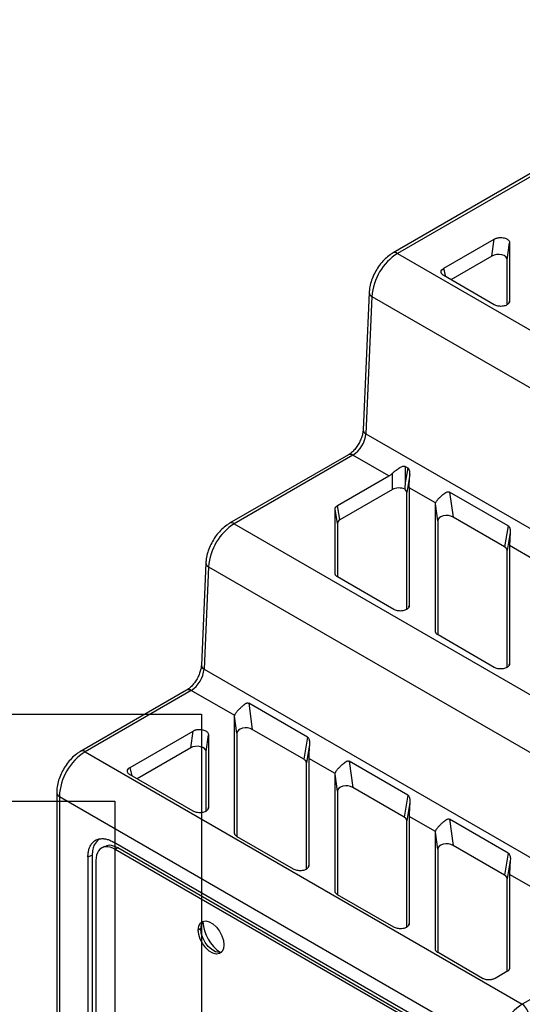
# Model space of a CAD drawing. Header units: millimetres. Extents: x 0 to 271, y 0 to 200.
# Tile 7 of 8: x 200 to 227, y 146 to 200. Entities that reach past the tile are written whole.
import ezdxf

# ---------------------------------------------------------------- set-up
doc = ezdxf.new("R2010")
doc.units = ezdxf.units.MM
doc.layers.add('TEXT', color=140, linetype='Continuous', lineweight=25)

msp = doc.modelspace()

# ---------------------------------------------------------------- linework, layer by layer
for p, q in [((242.293, 200.103), (220.089, 187.285)), ((242.543, 200.078), (220.339, 187.26)), ((222.882, 186.442), (225.655, 188.043)), ((225.526, 187.114), (225.655, 188.043)), ((226.371, 186.912), (226.5, 187.841)), ((226.5, 187.841), (226.5, 184.64)), ((220.339, 187.26), (244.38, 173.381)), ((225.526, 187.114), (223.272, 185.813)), ((226.371, 184.442), (226.371, 186.912)), ((222.997, 185.972), (222.882, 186.442)), ((225.655, 184.438), (222.882, 186.038)), ((218.78, 185.102), (218.446, 177.554)), ((218.926, 184.897), (218.593, 177.35)), ((218.926, 184.897), (242.968, 171.018)), ((226.484, 184.569), (226.5, 184.64)), ((218.593, 177.35), (242.634, 163.471)), ((217.637, 176.193), (211.108, 172.425)), ((217.886, 176.168), (211.358, 172.4)), ((219.866, 175.025), (217.886, 176.168)), ((220.761, 175.553), (220.898, 175.474)), ((220.761, 175.553), (220.761, 174.648)), ((220.898, 175.474), (220.761, 174.648)), ((217.045, 173.397), (219.866, 175.025)), ((220.061, 174.283), (220.061, 175.175)), ((221.015, 175.104), (220.851, 174.113)), ((220.061, 174.283), (217.174, 172.617)), ((220.98, 174.383), (220.98, 167.896)), ((222.429, 173.546), (220.98, 174.383)), ((220.851, 167.698), (220.851, 174.113)), ((226.418, 172.288), (223.202, 174.144)), ((223.202, 174.144), (223.394, 172.763)), ((216.9, 169.68), (216.9, 173.195)), ((217.029, 172.415), (216.9, 173.195)), ((217.174, 172.617), (217.045, 173.397)), ((222.42, 166.493), (222.42, 173.49)), ((222.549, 172.561), (222.42, 173.49)), ((226.226, 171.128), (223.394, 172.763)), ((211.358, 172.4), (235.4, 158.521)), ((217.029, 172.415), (217.029, 169.492)), ((222.549, 172.561), (222.549, 166.305)), ((226.418, 172.288), (226.226, 171.128)), ((226.535, 171.918), (226.371, 170.926)), ((226.5, 171.196), (226.5, 164.71)), ((227.949, 170.359), (226.5, 171.196)), ((226.371, 164.512), (226.371, 170.926)), ((209.8, 170.241), (209.551, 164.621)), ((209.946, 170.037), (209.698, 164.417)), ((209.946, 170.037), (233.988, 156.158)), ((220.135, 167.694), (217.045, 169.478)), ((220.964, 167.826), (220.98, 167.896)), ((225.655, 164.508), (222.565, 166.291)), ((226.484, 164.639), (226.5, 164.71)), ((209.698, 164.417), (233.739, 150.538)), ((208.741, 163.26), (202.907, 159.892)), ((208.991, 163.235), (203.157, 159.868)), ((211.383, 161.855), (208.991, 163.235)), ((215.386, 160.67), (212.154, 162.536)), ((212.154, 162.536), (212.354, 161.092)), ((211.38, 155.402), (211.38, 161.819)), ((211.509, 160.89), (211.38, 161.819)), ((205.629, 159.008), (209.095, 161.009)), ((208.966, 160.08), (209.095, 161.009)), ((209.811, 159.878), (209.94, 160.807)), ((209.94, 160.807), (209.94, 156.805)), ((211.509, 160.89), (211.509, 155.214)), ((215.186, 159.458), (212.354, 161.092)), ((215.386, 160.67), (215.186, 159.458)), ((215.499, 160.273), (215.331, 159.256)), ((203.157, 159.868), (227.199, 145.989)), ((208.966, 160.08), (206.019, 158.379)), ((209.811, 156.608), (209.811, 159.878)), ((215.331, 153.421), (215.331, 159.256)), ((215.46, 159.501), (215.46, 153.619)), ((216.904, 158.668), (215.46, 159.501)), ((220.906, 157.483), (217.674, 159.35)), ((217.674, 159.35), (217.875, 157.906)), ((205.743, 158.538), (205.629, 159.008)), ((209.095, 156.603), (205.629, 158.604)), ((216.9, 152.216), (216.9, 158.633)), ((217.029, 157.704), (216.9, 158.633)), ((201.597, 157.622), (201.597, 124.389)), ((217.029, 157.704), (217.029, 152.027)), ((220.706, 156.271), (217.875, 157.906)), ((220.906, 157.483), (220.706, 156.271)), ((201.743, 157.418), (225.785, 143.539)), ((201.743, 157.418), (201.743, 124.185)), ((221.019, 157.087), (220.851, 156.069)), ((209.924, 156.735), (209.94, 156.805)), ((220.851, 150.234), (220.851, 156.069)), ((220.98, 156.315), (220.98, 150.432)), ((222.424, 155.481), (220.98, 156.315)), ((226.426, 154.297), (223.194, 156.163)), ((223.194, 156.163), (223.394, 154.719)), ((222.42, 149.029), (222.42, 155.446)), ((222.549, 154.517), (222.42, 155.446)), ((222.804, 144.465), (204.725, 154.902)), ((214.615, 153.417), (211.525, 155.2)), ((204.226, 154.669), (204.049, 154.567)), ((204.955, 154.584), (204.814, 154.502)), ((222.856, 144.087), (204.814, 154.502)), ((222.997, 144.168), (204.955, 154.584)), ((222.549, 154.517), (222.549, 148.841)), ((226.226, 153.084), (223.394, 154.719)), ((226.426, 154.297), (226.226, 153.084)), ((203.316, 154.088), (203.546, 154.179)), ((203.316, 154.088), (203.316, 125.699)), ((203.546, 154.179), (203.546, 125.832)), ((203.758, 153.893), (203.758, 125.546)), ((226.539, 153.9), (226.371, 152.882)), ((215.444, 153.548), (215.46, 153.619)), ((226.371, 147.801), (226.371, 152.882)), ((226.5, 153.128), (226.5, 147.989)), ((227.944, 152.295), (226.5, 153.128)), ((220.135, 150.23), (217.045, 152.014)), ((209.521, 150.152), (209.38, 150.07)), ((220.964, 150.362), (220.98, 150.432)), ((233.033, 149.356), (227.199, 145.989)), ((225.01, 147.415), (222.565, 148.827)), ((226.355, 147.787), (225.711, 147.415))]:
    msp.add_line(p, q)
at = {"color": 7, "linetype": 'Continuous'}
for p, q in [((0.002, 161.927), (209.552, 161.927)), ((209.552, 161.927), (209.552, 0.002))]:
    msp.add_line(p, q, dxfattribs=at)
at = {"flags": 128}
for points in [[(209.38, 150.07), (209.409, 150.283), (209.492, 150.447), (209.624, 150.546), (209.793, 150.574), (209.986, 150.528), (210.188, 150.412), (210.381, 150.235), (210.55, 150.011), (210.682, 149.76), (210.766, 149.5), (210.794, 149.253)], [(210.794, 149.253), (210.766, 149.04), (210.682, 148.877), (210.55, 148.777), (210.381, 148.749), (210.188, 148.795), (209.986, 148.912), (209.793, 149.088), (209.624, 149.312), (209.492, 149.564), (209.409, 149.823), (209.38, 150.07)], [(210.653, 148.845), (210.522, 148.831), (210.329, 148.877), (210.128, 148.993), (209.935, 149.17), (209.765, 149.394), (209.634, 149.645), (209.55, 149.905), (209.521, 150.152)]]:
    msp.add_lwpolyline(points, dxfattribs=at)
for centre, radius, start, end in [((222.013, 184.656), 3.096, 122.7341, 175.5335), ((220.194, 187.069), 0.24, 52.7462, 115.9605), ((219.012, 185.113), 0.232, 182.8295, 248.3795), ((218.678, 177.566), 0.232, 182.8203, 248.3806), ((217.05, 177.47), 1.548, 302.7341, 355.5335), ((217.74, 175.964), 0.251, 54.3824, 114.3071), ((213.032, 169.796), 3.096, 122.7341, 175.5335), ((211.213, 172.209), 0.24, 52.7462, 115.9605), ((210.032, 170.253), 0.232, 182.8295, 248.3795), ((209.783, 164.633), 0.232, 182.8203, 248.3806), ((208.155, 164.537), 1.548, 302.7341, 355.5335), ((208.845, 163.031), 0.251, 54.3824, 114.3071), ((204.814, 157.278), 3.074, 122.6055, 177.3945), ((203.012, 159.677), 0.24, 52.7462, 115.9605), ((201.836, 157.639), 0.24, 184.0388, 247.2627), ((210.048, 150.198), 0.528, 136.757, 185.0263), ((211.89, 150.703), 2.268, 184.5526, 235.442), ((228.855, 143.399), 3.074, 122.6055, 177.3945), ((226.785, 145.341), 0.768, 2.6055, 57.3945)]:
    msp.add_arc(centre, radius, start, end)
for centre, major_axis, ratio, start_param, end_param in [((225.866, 186.898), (0.505, 0.021), 0.602386, 6.257652, 8.568114), ((220.411, 174.073), (0.5, 0), 0.58858, 0.872551, 2.346509), ((220.346, 174.11), (0.505, 0.003), 0.5726, 6.27924, 6.979115), ((223.054, 172.547), (0.505, -0.021), 0.602386, 0.856664, 3.167126), ((217.534, 172.412), (0.505, -0.003), 0.5726, 2.368196, 3.145538), ((225.866, 170.924), (0.505, 0.003), 0.5726, 6.27924, 7.056582), ((212.014, 160.877), (0.505, -0.021), 0.602386, 0.856664, 3.167126), ((209.306, 159.864), (0.505, 0.021), 0.602386, 6.257652, 8.568114), ((214.826, 159.253), (0.505, 0.003), 0.5726, 6.27924, 7.056582), ((217.534, 157.69), (0.505, -0.021), 0.602386, 0.855443, 3.167126), ((220.346, 156.067), (0.505, 0.003), 0.5726, 6.27924, 7.056582), ((223.054, 154.503), (0.505, -0.021), 0.602386, 0.856664, 3.167126), ((225.866, 152.88), (0.505, 0.003), 0.5726, 6.27924, 7.056582)]:
    msp.add_ellipse(centre, major_axis=major_axis, ratio=ratio, start_param=start_param, end_param=end_param)
for points, knots in [([(225.655, 188.043), (225.672, 188.052), (225.706, 188.071), (225.765, 188.093), (225.827, 188.111), (225.895, 188.123), (225.979, 188.133), (226.084, 188.133), (226.2, 188.114), (226.306, 188.08), (226.391, 188.031), (226.453, 187.973), (226.493, 187.909), (226.498, 187.864), (226.5, 187.841)], [0, 0, 0, 0, 0.060272, 0.119148, 0.177693, 0.236994, 0.298092, 0.397011, 0.500099, 0.600977, 0.702091, 0.801568, 0.899145, 1, 1, 1, 1]), ([(220.089, 187.285), (220.035, 187.252), (219.885, 187.159), (219.653, 186.963), (219.404, 186.689), (219.188, 186.379), (219.01, 186.043), (218.877, 185.693), (218.801, 185.375), (218.786, 185.18), (218.78, 185.102)], [0, 0, 0, 0, 0.076972, 0.215285, 0.353117, 0.490424, 0.627649, 0.76554, 0.904871, 1, 1, 1, 1]), ([(222.882, 186.038), (222.864, 186.05), (222.829, 186.072), (222.788, 186.11), (222.758, 186.151), (222.74, 186.195), (222.732, 186.262), (222.757, 186.355), (222.841, 186.413), (222.882, 186.442)], [0, 0, 0, 0, 0.102952, 0.201989, 0.299644, 0.39856, 0.501279, 0.749487, 1, 1, 1, 1]), ([(226.5, 184.64), (226.499, 184.626), (226.497, 184.599), (226.483, 184.559), (226.461, 184.521), (226.429, 184.485), (226.381, 184.444), (226.307, 184.401), (226.201, 184.367), (226.085, 184.348), (225.965, 184.348), (225.85, 184.363), (225.743, 184.392), (225.684, 184.422), (225.655, 184.438)], [0, 0, 0, 0, 0.060272, 0.119148, 0.177693, 0.236994, 0.298092, 0.397011, 0.500099, 0.600977, 0.702091, 0.801568, 0.899145, 1, 1, 1, 1]), ([(218.446, 177.554), (218.444, 177.521), (218.437, 177.423), (218.396, 177.233), (218.308, 176.993), (218.181, 176.753), (218.026, 176.532), (217.855, 176.349), (217.721, 176.244), (217.653, 176.203), (217.637, 176.193)], [0, 0, 0, 0, 0.074103, 0.216988, 0.363131, 0.511863, 0.661447, 0.809662, 0.954701, 1, 1, 1, 1]), ([(220.061, 175.175), (220.076, 175.19), (220.107, 175.219), (220.158, 175.264), (220.213, 175.309), (220.283, 175.363), (220.366, 175.425), (220.459, 175.486), (220.545, 175.535), (220.624, 175.566), (220.698, 175.579), (220.741, 175.561), (220.761, 175.553)], [0, 0, 0, 0, 0.07657, 0.15477, 0.235318, 0.31887, 0.452, 0.584533, 0.704009, 0.809096, 0.909626, 1, 1, 1, 1]), ([(221.015, 175.104), (221.016, 175.128), (221.018, 175.168), (221.014, 175.244), (221.002, 175.314), (220.979, 175.378), (220.956, 175.419), (220.93, 175.452), (220.908, 175.467), (220.898, 175.474)], [0, 0, 0, 0, 0.1710129, 0.2863893, 0.54762, 0.6746398, 0.7856068, 0.8953885, 1, 1, 1, 1]), ([(219.866, 175.025), (219.889, 175.039), (219.933, 175.066), (219.998, 175.116), (220.04, 175.155), (220.061, 175.175)], [0, 0, 0, 0, 0.331748, 0.665062, 1, 1, 1, 1]), ([(220.98, 174.383), (220.98, 174.412), (220.98, 174.47), (220.983, 174.565), (220.986, 174.663), (220.991, 174.767), (220.997, 174.875), (221.005, 174.987), (221.012, 175.065), (221.015, 175.104)], [0, 0, 0, 0, 0.157251, 0.308067, 0.453333, 0.594033, 0.731255, 0.866167, 1, 1, 1, 1]), ([(222.429, 173.546), (222.434, 173.56), (222.445, 173.589), (222.472, 173.635), (222.508, 173.683), (222.551, 173.735), (222.616, 173.805), (222.71, 173.897), (222.825, 173.997), (222.933, 174.082), (223.021, 174.137), (223.094, 174.162), (223.152, 174.166), (223.186, 174.151), (223.202, 174.144)], [0, 0, 0, 0, 0.063728, 0.127484, 0.192254, 0.258977, 0.328514, 0.460832, 0.599073, 0.716094, 0.818842, 0.88418, 0.942996, 1, 1, 1, 1]), ([(216.9, 173.195), (216.901, 173.207), (216.902, 173.233), (216.915, 173.27), (216.935, 173.305), (216.963, 173.338), (217, 173.369), (217.03, 173.387), (217.045, 173.397)], [0, 0, 0, 0, 0.171653, 0.337355, 0.5, 0.662645, 0.828347, 1, 1, 1, 1]), ([(211.108, 172.425), (211.055, 172.391), (210.905, 172.299), (210.672, 172.102), (210.424, 171.829), (210.207, 171.519), (210.03, 171.183), (209.897, 170.832), (209.821, 170.515), (209.806, 170.32), (209.8, 170.241)], [0, 0, 0, 0, 0.076972, 0.215285, 0.353117, 0.490424, 0.627649, 0.76554, 0.904871, 1, 1, 1, 1]), ([(226.418, 172.288), (226.428, 172.281), (226.449, 172.266), (226.476, 172.232), (226.499, 172.191), (226.522, 172.126), (226.539, 172.034), (226.536, 171.958), (226.535, 171.918)], [0, 0, 0, 0, 0.103072, 0.211212, 0.328282, 0.457346, 0.712795, 1, 1, 1, 1]), ([(226.535, 171.918), (226.532, 171.886), (226.527, 171.819), (226.521, 171.72), (226.515, 171.615), (226.509, 171.509), (226.504, 171.401), (226.501, 171.294), (226.5, 171.229), (226.5, 171.196)], [0, 0, 0, 0, 0.108553, 0.228243, 0.359294, 0.501876, 0.656122, 0.822136, 1, 1, 1, 1]), ([(217.045, 169.478), (217.03, 169.487), (217, 169.506), (216.963, 169.537), (216.935, 169.57), (216.915, 169.605), (216.902, 169.642), (216.901, 169.667), (216.9, 169.68)], [0, 0, 0, 0, 0.171653, 0.337355, 0.5, 0.662645, 0.828347, 1, 1, 1, 1]), ([(220.98, 167.896), (220.979, 167.883), (220.977, 167.856), (220.963, 167.816), (220.941, 167.778), (220.909, 167.742), (220.861, 167.7), (220.787, 167.658), (220.681, 167.624), (220.565, 167.604), (220.445, 167.604), (220.33, 167.619), (220.223, 167.649), (220.164, 167.679), (220.135, 167.694)], [0, 0, 0, 0, 0.060272, 0.119148, 0.177693, 0.236994, 0.298092, 0.397011, 0.500099, 0.600977, 0.702091, 0.801568, 0.899145, 1, 1, 1, 1]), ([(222.565, 166.291), (222.55, 166.301), (222.52, 166.319), (222.483, 166.35), (222.455, 166.383), (222.435, 166.418), (222.422, 166.455), (222.421, 166.481), (222.42, 166.493)], [0, 0, 0, 0, 0.171653, 0.337355, 0.5, 0.662645, 0.828347, 1, 1, 1, 1]), ([(209.551, 164.621), (209.549, 164.588), (209.542, 164.49), (209.501, 164.3), (209.413, 164.06), (209.286, 163.82), (209.131, 163.599), (208.96, 163.416), (208.826, 163.311), (208.758, 163.27), (208.741, 163.26)], [0, 0, 0, 0, 0.0741026, 0.2169877, 0.3631308, 0.511863, 0.6614472, 0.8096624, 0.9547009, 1, 1, 1, 1]), ([(226.5, 164.71), (226.499, 164.696), (226.497, 164.669), (226.483, 164.629), (226.461, 164.591), (226.429, 164.555), (226.381, 164.514), (226.307, 164.471), (226.201, 164.437), (226.085, 164.418), (225.965, 164.418), (225.85, 164.433), (225.743, 164.462), (225.684, 164.492), (225.655, 164.508)], [0, 0, 0, 0, 0.060272, 0.119148, 0.177693, 0.236994, 0.298092, 0.397011, 0.500099, 0.600977, 0.702091, 0.801568, 0.899145, 1, 1, 1, 1]), ([(211.384, 161.855), (211.387, 161.869), (211.394, 161.897), (211.416, 161.942), (211.449, 161.995), (211.495, 162.057), (211.568, 162.141), (211.667, 162.245), (211.783, 162.355), (211.889, 162.45), (211.976, 162.514), (212.046, 162.548), (212.104, 162.557), (212.138, 162.543), (212.154, 162.536)], [0, 0, 0, 0, 0.058741, 0.11749, 0.177118, 0.258176, 0.341195, 0.472888, 0.611306, 0.726128, 0.826466, 0.891346, 0.947404, 1, 1, 1, 1]), ([(209.095, 161.009), (209.112, 161.018), (209.146, 161.037), (209.205, 161.059), (209.267, 161.077), (209.335, 161.09), (209.419, 161.099), (209.524, 161.099), (209.64, 161.08), (209.746, 161.046), (209.831, 160.997), (209.893, 160.94), (209.933, 160.875), (209.938, 160.83), (209.94, 160.807)], [0, 0, 0, 0, 0.060272, 0.119148, 0.177693, 0.236994, 0.298092, 0.397011, 0.500099, 0.600977, 0.702091, 0.801568, 0.899145, 1, 1, 1, 1]), ([(215.386, 160.67), (215.394, 160.665), (215.409, 160.655), (215.435, 160.627), (215.462, 160.579), (215.488, 160.501), (215.505, 160.396), (215.501, 160.316), (215.499, 160.273)], [0, 0, 0, 0, 0.071156, 0.14338, 0.285779, 0.455055, 0.711264, 1, 1, 1, 1]), ([(215.499, 160.273), (215.497, 160.244), (215.491, 160.185), (215.484, 160.098), (215.478, 160.011), (215.472, 159.925), (215.466, 159.811), (215.461, 159.661), (215.46, 159.559), (215.46, 159.501)], [0, 0, 0, 0, 0.092834, 0.188905, 0.288369, 0.391362, 0.498011, 0.718533, 1, 1, 1, 1]), ([(202.907, 159.892), (202.854, 159.859), (202.704, 159.767), (202.471, 159.57), (202.223, 159.297), (202.006, 158.986), (201.829, 158.651), (201.696, 158.3), (201.612, 157.952), (201.602, 157.73), (201.597, 157.622)], [0, 0, 0, 0, 0.074339, 0.207921, 0.341038, 0.473649, 0.60618, 0.739355, 0.87392, 1, 1, 1, 1]), ([(216.904, 158.668), (216.907, 158.682), (216.914, 158.71), (216.936, 158.755), (216.968, 158.808), (217.015, 158.87), (217.088, 158.955), (217.187, 159.059), (217.303, 159.169), (217.409, 159.263), (217.496, 159.327), (217.566, 159.361), (217.624, 159.37), (217.658, 159.356), (217.674, 159.35)], [0, 0, 0, 0, 0.0587436, 0.117493, 0.1771202, 0.2581785, 0.3411989, 0.4728912, 0.6113126, 0.7261325, 0.8264698, 0.8913493, 0.9474058, 1, 1, 1, 1]), ([(205.629, 158.604), (205.611, 158.615), (205.575, 158.638), (205.534, 158.676), (205.505, 158.717), (205.487, 158.761), (205.479, 158.828), (205.504, 158.92), (205.587, 158.979), (205.629, 159.008)], [0, 0, 0, 0, 0.1029525, 0.2019888, 0.2996442, 0.3985597, 0.5012795, 0.7494869, 1, 1, 1, 1]), ([(220.906, 157.483), (220.914, 157.478), (220.929, 157.468), (220.955, 157.44), (220.982, 157.393), (221.008, 157.314), (221.025, 157.21), (221.021, 157.129), (221.019, 157.087)], [0, 0, 0, 0, 0.071156, 0.14338, 0.285779, 0.455055, 0.711264, 1, 1, 1, 1]), ([(221.019, 157.087), (221.017, 157.058), (221.011, 156.998), (221.004, 156.911), (220.998, 156.824), (220.992, 156.738), (220.986, 156.624), (220.981, 156.474), (220.98, 156.372), (220.98, 156.315)], [0, 0, 0, 0, 0.092834, 0.188905, 0.288369, 0.391362, 0.498011, 0.718533, 1, 1, 1, 1]), ([(209.94, 156.805), (209.939, 156.792), (209.937, 156.765), (209.923, 156.725), (209.901, 156.687), (209.869, 156.651), (209.821, 156.609), (209.747, 156.567), (209.641, 156.533), (209.525, 156.513), (209.405, 156.513), (209.29, 156.528), (209.183, 156.558), (209.124, 156.588), (209.095, 156.603)], [0, 0, 0, 0, 0.060272, 0.119148, 0.177693, 0.236994, 0.298092, 0.397011, 0.500099, 0.600977, 0.702091, 0.801568, 0.899145, 1, 1, 1, 1]), ([(222.424, 155.481), (222.427, 155.495), (222.434, 155.524), (222.456, 155.569), (222.488, 155.621), (222.535, 155.683), (222.608, 155.768), (222.707, 155.872), (222.823, 155.982), (222.929, 156.077), (223.016, 156.14), (223.086, 156.174), (223.144, 156.184), (223.178, 156.17), (223.194, 156.163)], [0, 0, 0, 0, 0.058744, 0.117493, 0.17712, 0.258179, 0.341199, 0.472891, 0.611313, 0.726132, 0.82647, 0.891349, 0.947406, 1, 1, 1, 1]), ([(211.525, 155.2), (211.51, 155.21), (211.48, 155.228), (211.443, 155.259), (211.415, 155.292), (211.395, 155.327), (211.382, 155.364), (211.381, 155.39), (211.38, 155.402)], [0, 0, 0, 0, 0.171653, 0.337355, 0.5, 0.662645, 0.828347, 1, 1, 1, 1]), ([(203.316, 154.088), (203.316, 154.127), (203.318, 154.204), (203.328, 154.313), (203.346, 154.416), (203.37, 154.513), (203.401, 154.604), (203.459, 154.732), (203.559, 154.879), (203.722, 155.011), (203.918, 155.086), (204.124, 155.102), (204.328, 155.072), (204.524, 155.009), (204.657, 154.938), (204.725, 154.902)], [0, 0, 0, 0, 0.0459576, 0.0912412, 0.1360764, 0.1806957, 0.225335, 0.2702296, 0.3860227, 0.5000839, 0.6139629, 0.7299381, 0.819339, 0.9087349, 1, 1, 1, 1]), ([(203.913, 155.042), (203.823, 154.965), (203.672, 154.833), (203.565, 154.514), (203.552, 154.291), (203.546, 154.179)], [0, 0, 0, 0, 0.416955, 0.706201, 1, 1, 1, 1]), ([(204.955, 154.584), (204.797, 154.656), (204.515, 154.785), (204.309, 154.682), (204.219, 154.637)], [0, 0, 0, 0, 0.560599, 1, 1, 1, 1]), ([(226.426, 154.297), (226.434, 154.292), (226.449, 154.282), (226.475, 154.253), (226.502, 154.206), (226.528, 154.128), (226.545, 154.023), (226.541, 153.943), (226.539, 153.9)], [0, 0, 0, 0, 0.071156, 0.14338, 0.285779, 0.455055, 0.711264, 1, 1, 1, 1]), ([(226.539, 153.9), (226.537, 153.871), (226.531, 153.812), (226.524, 153.725), (226.518, 153.638), (226.512, 153.551), (226.506, 153.437), (226.501, 153.287), (226.5, 153.185), (226.5, 153.128)], [0, 0, 0, 0, 0.092834, 0.188905, 0.288369, 0.391362, 0.498011, 0.718533, 1, 1, 1, 1]), ([(215.46, 153.619), (215.459, 153.605), (215.457, 153.578), (215.443, 153.538), (215.421, 153.5), (215.389, 153.464), (215.341, 153.423), (215.267, 153.38), (215.161, 153.346), (215.045, 153.327), (214.925, 153.327), (214.81, 153.342), (214.703, 153.371), (214.644, 153.401), (214.615, 153.417)], [0, 0, 0, 0, 0.060272, 0.119148, 0.177693, 0.236994, 0.298092, 0.397011, 0.500099, 0.600977, 0.702091, 0.801568, 0.899145, 1, 1, 1, 1]), ([(217.045, 152.014), (217.03, 152.023), (217, 152.042), (216.963, 152.073), (216.935, 152.106), (216.915, 152.141), (216.902, 152.178), (216.901, 152.203), (216.9, 152.216)], [0, 0, 0, 0, 0.171653, 0.337355, 0.5, 0.662645, 0.828347, 1, 1, 1, 1]), ([(220.98, 150.432), (220.979, 150.418), (220.977, 150.391), (220.963, 150.352), (220.941, 150.314), (220.909, 150.277), (220.861, 150.236), (220.787, 150.193), (220.681, 150.159), (220.565, 150.14), (220.445, 150.14), (220.33, 150.155), (220.223, 150.185), (220.164, 150.215), (220.135, 150.23)], [0, 0, 0, 0, 0.060272, 0.119148, 0.177693, 0.236994, 0.298092, 0.397011, 0.500099, 0.600977, 0.702091, 0.801568, 0.899145, 1, 1, 1, 1]), ([(222.565, 148.827), (222.55, 148.836), (222.52, 148.855), (222.483, 148.886), (222.455, 148.919), (222.435, 148.954), (222.422, 148.991), (222.421, 149.016), (222.42, 149.029)], [0, 0, 0, 0, 0.171653, 0.337355, 0.5, 0.662645, 0.828347, 1, 1, 1, 1]), ([(226.5, 147.989), (226.499, 147.976), (226.498, 147.951), (226.485, 147.914), (226.465, 147.879), (226.436, 147.846), (226.4, 147.815), (226.37, 147.797), (226.355, 147.787)], [0, 0, 0, 0, 0.171653, 0.337355, 0.5, 0.662645, 0.828347, 1, 1, 1, 1]), ([(225.711, 147.415), (225.691, 147.405), (225.653, 147.384), (225.586, 147.361), (225.515, 147.344), (225.439, 147.333), (225.323, 147.328), (225.163, 147.343), (225.061, 147.391), (225.01, 147.415)], [0, 0, 0, 0, 0.102952, 0.201989, 0.299644, 0.39856, 0.501279, 0.749487, 1, 1, 1, 1])]:
    msp.add_open_spline(points, degree=3, knots=knots)
for points in [[(220.761, 174.648), (220.751, 174.527), (220.742, 174.411), (220.732, 174.299)], [(222.42, 173.49), (222.42, 173.509), (222.423, 173.528), (222.429, 173.546)], [(211.38, 161.819), (211.38, 161.831), (211.381, 161.843), (211.383, 161.855)], [(216.9, 158.633), (216.9, 158.644), (216.901, 158.656), (216.903, 158.668)], [(222.42, 155.446), (222.42, 155.458), (222.421, 155.47), (222.423, 155.481)], [(204.814, 154.502), (204.629, 154.609), (204.26, 154.708), (203.857, 154.475), (203.758, 154.107), (203.758, 153.893)]]:
    msp.add_open_spline(points, degree=3)
at = {"layer": 'TEXT'}
for p, q in [((4.762, 157.162), (204.787, 157.162)), ((204.787, 157.162), (204.787, 4.762))]:
    msp.add_line(p, q, dxfattribs=at)

doc.saveas('drawing.dxf')
